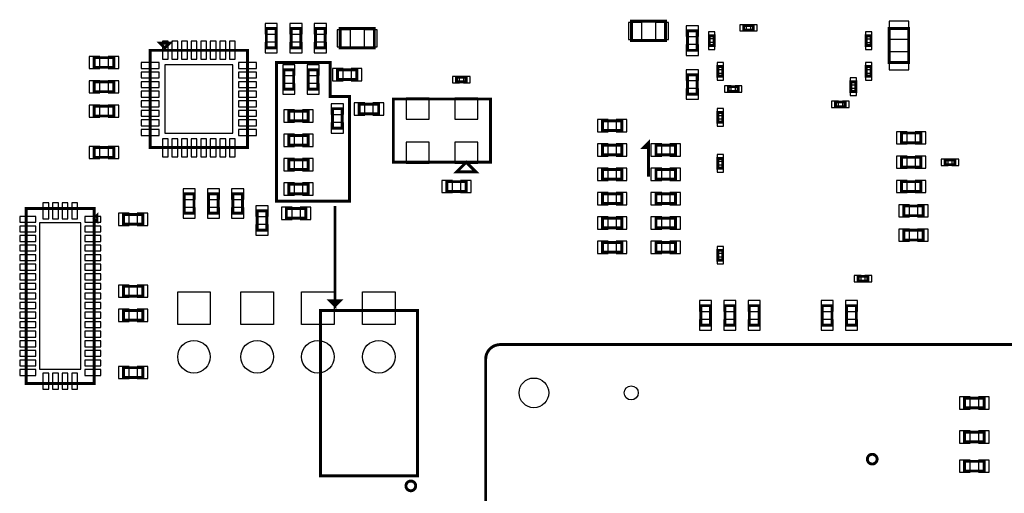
# Model space of a CAD drawing. Extents: x 0 to 7000, y 0 to 5797.
# Tile 6 of 11: x 1982 to 4007, y 3375 to 4349. Entities that reach past the tile are written whole.
import ezdxf

# ---------------------------------------------------------------- set-up
doc = ezdxf.new("R2010")
doc.units = 0
doc.layers.add('PG_ASSEMBLY_BOTTOM', color=52, linetype='CONTINUOUS')
doc.layers.add('PIN_BOTTOM', color=1, linetype='CONTINUOUS')

msp = doc.modelspace()

# ---------------------------------------------------------------- linework, layer by layer
at = {"layer": 'PG_ASSEMBLY_BOTTOM', "const_width": 6}
for points in [[(3240, 4345.59), (3310, 4345.59), (3310, 4305.59), (3240, 4305.59), (3240, 4345.59)], [(3490.512, 4326.858), (3470.512, 4326.858), (3470.512, 4336.858), (3490.512, 4336.858), (3490.512, 4326.858)], [(2508.91, 4330.59), (2508.91, 4290.59), (2488.91, 4290.59), (2488.91, 4330.59), (2508.91, 4330.59)], [(2560, 4330.59), (2560, 4290.59), (2540, 4290.59), (2540, 4330.59), (2560, 4330.59)], [(2610, 4330.59), (2610, 4290.59), (2590, 4290.59), (2590, 4330.59), (2610, 4330.59)], [(2710.9055, 4290.59), (2640.9055, 4290.59), (2640.9055, 4330.59), (2710.9055, 4330.59), (2710.9055, 4290.59)], [(3375, 4325.59), (3375, 4285.59), (3355, 4285.59), (3355, 4325.59), (3375, 4325.59)], [(3400, 4295.59), (3400, 4315.59), (3410, 4315.59), (3410, 4295.59), (3400, 4295.59)], [(3732.528, 4315.314), (3732.528, 4295.314), (3722.528, 4295.314), (3722.528, 4315.314), (3732.528, 4315.314)], [(3810, 4330.59), (3810, 4260.59), (3770, 4260.59), (3770, 4330.59), (3810, 4330.59)], [(2280, 4290.59), (2270, 4300.59), (2290, 4300.59), (2280, 4290.59)], [(2175, 4250.59), (2135, 4250.59), (2135, 4270.59), (2175, 4270.59), (2175, 4250.59)], [(2450, 4285.59), (2250, 4285.59), (2250, 4085.59), (2450, 4085.59), (2450, 4285.59)], [(2660, 4190.59), (2620, 4190.59), (2620, 4260.59), (2510, 4260.59), (2510, 3975.59), (2660, 3975.59), (2660, 4190.59)], [(3427.472, 4252.322), (3427.472, 4232.322), (3417.472, 4232.322), (3417.472, 4252.322), (3427.472, 4252.322)], [(3732.528, 4252.322), (3732.528, 4232.322), (3722.528, 4232.322), (3722.528, 4252.322), (3732.528, 4252.322)], [(2545, 4245.59), (2545, 4205.59), (2525, 4205.59), (2525, 4245.59), (2545, 4245.59)], [(2575, 4205.59), (2575, 4245.59), (2595, 4245.59), (2595, 4205.59), (2575, 4205.59)], [(2635, 4245.59), (2675, 4245.59), (2675, 4225.59), (2635, 4225.59), (2635, 4245.59)], [(2900, 4220.59), (2880, 4220.59), (2880, 4230.59), (2900, 4230.59), (2900, 4220.59)], [(3355, 4195.3172), (3355, 4235.3172), (3375, 4235.3172), (3375, 4195.3172), (3355, 4195.3172)], [(2135, 4220.59), (2175, 4220.59), (2175, 4200.59), (2135, 4200.59), (2135, 4220.59)], [(3459.016, 4200.874), (3439.016, 4200.874), (3439.016, 4210.874), (3459.016, 4210.874), (3459.016, 4200.874)], [(3691.032, 4200.826), (3691.032, 4220.826), (3701.032, 4220.826), (3701.032, 4200.826), (3691.032, 4200.826)], [(2175, 4150.59), (2135, 4150.59), (2135, 4170.59), (2175, 4170.59), (2175, 4150.59)], [(2719.8905, 4155.09), (2679.8905, 4155.09), (2679.8905, 4175.09), (2719.8905, 4175.09), (2719.8905, 4155.09)], [(2950, 4055.59), (2750, 4055.59), (2750, 4185.59), (2950, 4185.59), (2950, 4055.59)], [(3659.488, 4179.378), (3679.488, 4179.378), (3679.488, 4169.378), (3659.488, 4169.378), (3659.488, 4179.378)], [(2575, 4140.59), (2535, 4140.59), (2535, 4160.59), (2575, 4160.59), (2575, 4140.59)], [(2625, 4125.59), (2625, 4165.59), (2645, 4165.59), (2645, 4125.59), (2625, 4125.59)], [(3427.472, 4157.834), (3427.472, 4137.834), (3417.472, 4137.834), (3417.472, 4157.834), (3427.472, 4157.834)], [(3220, 4120.59), (3180, 4120.59), (3180, 4140.59), (3220, 4140.59), (3220, 4120.59)], [(2535, 4110.59), (2575, 4110.59), (2575, 4090.59), (2535, 4090.59), (2535, 4110.59)], [(3795, 4115.59), (3835, 4115.59), (3835, 4095.59), (3795, 4095.59), (3795, 4115.59)], [(3220, 4070.59), (3180, 4070.59), (3180, 4090.59), (3220, 4090.59), (3220, 4070.59)], [(3275, 4025.59), (3275, 4095.59), (3265, 4085.59), (3275, 4085.59)], [(3330.2728, 4070.5732), (3290.2728, 4070.5732), (3290.2728, 4090.5732), (3330.2728, 4090.5732), (3330.2728, 4070.5732)], [(2175, 4065.59), (2135, 4065.59), (2135, 4085.59), (2175, 4085.59), (2175, 4065.59)], [(2575, 4040.59), (2535, 4040.59), (2535, 4060.59), (2575, 4060.59), (2575, 4040.59)], [(2900, 4055.59), (2920, 4035.59), (2880, 4035.59), (2900, 4055.59)], [(3427.472, 4063.346), (3427.472, 4043.346), (3417.472, 4043.346), (3417.472, 4063.346), (3427.472, 4063.346)], [(3795, 4065.59), (3835, 4065.59), (3835, 4045.59), (3795, 4045.59), (3795, 4065.59)], [(3885, 4060.59), (3905, 4060.59), (3905, 4050.59), (3885, 4050.59), (3885, 4060.59)], [(3220, 4020.59), (3180, 4020.59), (3180, 4040.59), (3220, 4040.59), (3220, 4020.59)], [(3330.2728, 4020.5732), (3290.2728, 4020.5732), (3290.2728, 4040.5732), (3330.2728, 4040.5732), (3330.2728, 4020.5732)], [(2575, 3990.59), (2535, 3990.59), (2535, 4010.59), (2575, 4010.59), (2575, 3990.59)], [(2900, 3995.59), (2860, 3995.59), (2860, 4015.59), (2900, 4015.59), (2900, 3995.59)], [(3795, 4015.59), (3835, 4015.59), (3835, 3995.59), (3795, 3995.59), (3795, 4015.59)], [(2340, 3990.59), (2340, 3950.59), (2320, 3950.59), (2320, 3990.59), (2340, 3990.59)], [(2390, 3990.59), (2390, 3950.59), (2370, 3950.59), (2370, 3990.59), (2390, 3990.59)], [(2440, 3990.59), (2440, 3950.59), (2420, 3950.59), (2420, 3990.59), (2440, 3990.59)], [(3220, 3970.59), (3180, 3970.59), (3180, 3990.59), (3220, 3990.59), (3220, 3970.59)], [(3330.2728, 3970.5732), (3290.2728, 3970.5732), (3290.2728, 3990.5732), (3330.2728, 3990.5732), (3330.2728, 3970.5732)], [(2135, 3600.59), (1995, 3600.59), (1995, 3960.59), (2135, 3960.59), (2135, 3600.59)], [(2135, 3940.59), (2140, 3945.59), (2140, 3935.59), (2135, 3940.59)], [(2195, 3948.07), (2235, 3948.07), (2235, 3928.07), (2195, 3928.07), (2195, 3948.07)], [(2490, 3955.59), (2490, 3915.59), (2470, 3915.59), (2470, 3955.59), (2490, 3955.59)], [(2530, 3960.59), (2570, 3960.59), (2570, 3940.59), (2530, 3940.59), (2530, 3960.59)], [(2630, 3965.59), (2630, 3760.59), (2620, 3770.59), (2640, 3770.59), (2630, 3760.59)], [(3800, 3965.59), (3840, 3965.59), (3840, 3945.59), (3800, 3945.59), (3800, 3965.59)], [(3220, 3920.59), (3180, 3920.59), (3180, 3940.59), (3220, 3940.59), (3220, 3920.59)], [(3330.2728, 3920.5732), (3290.2728, 3920.5732), (3290.2728, 3940.5732), (3330.2728, 3940.5732), (3330.2728, 3920.5732)], [(3800, 3915.59), (3840, 3915.59), (3840, 3895.59), (3800, 3895.59), (3800, 3915.59)], [(3220, 3870.59), (3180, 3870.59), (3180, 3890.59), (3220, 3890.59), (3220, 3870.59)], [(3330.2728, 3870.5732), (3290.2728, 3870.5732), (3290.2728, 3890.5732), (3330.2728, 3890.5732), (3330.2728, 3870.5732)], [(3427.472, 3874.37), (3427.472, 3854.37), (3417.472, 3854.37), (3417.472, 3874.37), (3427.472, 3874.37)], [(3705.984, 3820.914), (3725.984, 3820.914), (3725.984, 3810.914), (3705.984, 3810.914), (3705.984, 3820.914)], [(2235, 3780.275), (2195, 3780.275), (2195, 3800.275), (2235, 3800.275), (2235, 3780.275)], [(2195, 3750.59), (2235, 3750.59), (2235, 3730.59), (2195, 3730.59), (2195, 3750.59)], [(2800, 3750.59), (2600, 3750.59), (2600, 3410.59), (2800, 3410.59), (2800, 3750.59)], [(3402.244, 3760.59), (3402.244, 3720.59), (3382.244, 3720.59), (3382.244, 3760.59), (3402.244, 3760.59)], [(3452.244, 3760.59), (3452.244, 3720.59), (3432.244, 3720.59), (3432.244, 3760.59), (3452.244, 3760.59)], [(3502.244, 3760.59), (3502.244, 3720.59), (3482.244, 3720.59), (3482.244, 3760.59), (3502.244, 3760.59)], [(3652.244, 3760.59), (3652.244, 3720.59), (3632.244, 3720.59), (3632.244, 3760.59), (3652.244, 3760.59)], [(3702.244, 3760.59), (3702.244, 3720.59), (3682.244, 3720.59), (3682.244, 3760.59), (3702.244, 3760.59)], [(2195, 3633.11), (2235, 3633.11), (2235, 3613.11), (2195, 3613.11), (2195, 3633.11)], [(3925, 3570.59), (3965, 3570.59), (3965, 3550.59), (3925, 3550.59), (3925, 3570.59)], [(3925, 3500.59), (3965, 3500.59), (3965, 3480.59), (3925, 3480.59), (3925, 3500.59)], [(3925, 3440.59), (3965, 3440.59), (3965, 3420.59), (3925, 3420.59), (3925, 3440.59)]]:
    msp.add_lwpolyline(points, dxfattribs=at)
for points in [[(4230, 3600.59), (4230, 2420.59, -0.414214), (4200, 2390.59), (2970, 2390.59, -0.414214), (2940, 2420.59), (2940, 3650.59, -0.414214), (2970, 3680.59), (4150, 3680.59), (4230, 3600.59)], [(3745, 3445, 1), (3725, 3445, 1), (3745, 3445)], [(2796, 3390, 1), (2776, 3390, 1), (2796, 3390)]]:
    msp.add_lwpolyline(points, format="xyb", dxfattribs=at)
at = {"layer": 'PIN_BOTTOM'}
for points in [[(2511.41, 4340.8813), (2486.41, 4340.8813), (2486.41, 4318.8813), (2511.41, 4318.8813)], [(2562.5, 4340.8813), (2537.5, 4340.8813), (2537.5, 4318.8813), (2562.5, 4318.8813)], [(2612.5, 4340.8813), (2587.5, 4340.8813), (2587.5, 4318.8813), (2612.5, 4318.8813)], [(3233.941, 4343.09), (3233.941, 4308.09), (3260.941, 4308.09), (3260.941, 4343.09)], [(3289.059, 4343.09), (3289.059, 4308.09), (3316.059, 4308.09), (3316.059, 4343.09)], [(3377.5, 4335.8813), (3352.5, 4335.8813), (3352.5, 4313.8813), (3377.5, 4313.8813)], [(3476.4884, 4325.358), (3476.4884, 4338.358), (3462.4884, 4338.358), (3462.4884, 4325.358)], [(3498.5356, 4325.358), (3498.5356, 4338.358), (3484.5356, 4338.358), (3484.5356, 4325.358)], [(3810, 4345.586), (3770, 4345.586), (3770, 4308.586), (3810, 4308.586)], [(2661.8465, 4293.09), (2661.8465, 4328.09), (2634.8465, 4328.09), (2634.8465, 4293.09)], [(2716.9645, 4293.09), (2716.9645, 4328.09), (2689.9645, 4328.09), (2689.9645, 4293.09)], [(3398.5, 4309.6136), (3411.5, 4309.6136), (3411.5, 4323.6136), (3398.5, 4323.6136)], [(3734.028, 4323.3376), (3721.028, 4323.3376), (3721.028, 4309.3376), (3734.028, 4309.3376)], [(2287.102, 4304.484), (2275.102, 4304.484), (2275.102, 4267.484), (2287.102, 4267.484)], [(2306.787, 4304.484), (2294.787, 4304.484), (2294.787, 4267.484), (2306.787, 4267.484)], [(2326.472, 4304.484), (2314.472, 4304.484), (2314.472, 4267.484), (2326.472, 4267.484)], [(2346.157, 4304.484), (2334.157, 4304.484), (2334.157, 4267.484), (2346.157, 4267.484)], [(2365.843, 4304.484), (2353.843, 4304.484), (2353.843, 4267.484), (2365.843, 4267.484)], [(2385.528, 4304.484), (2373.528, 4304.484), (2373.528, 4267.484), (2385.528, 4267.484)], [(2405.213, 4304.484), (2393.213, 4304.484), (2393.213, 4267.484), (2405.213, 4267.484)], [(2424.898, 4304.484), (2412.898, 4304.484), (2412.898, 4267.484), (2424.898, 4267.484)], [(2511.41, 4302.2987), (2486.41, 4302.2987), (2486.41, 4280.2987), (2511.41, 4280.2987)], [(2562.5, 4302.2987), (2537.5, 4302.2987), (2537.5, 4280.2987), (2562.5, 4280.2987)], [(2612.5, 4302.2987), (2587.5, 4302.2987), (2587.5, 4280.2987), (2612.5, 4280.2987)], [(3377.5, 4297.2987), (3352.5, 4297.2987), (3352.5, 4275.2987), (3377.5, 4275.2987)], [(3398.5, 4287.5664), (3411.5, 4287.5664), (3411.5, 4301.5664), (3398.5, 4301.5664)], [(3734.028, 4301.2904), (3721.028, 4301.2904), (3721.028, 4287.2904), (3734.028, 4287.2904)], [(2146.7087, 4248.09), (2146.7087, 4273.09), (2124.7087, 4273.09), (2124.7087, 4248.09)], [(2185.2913, 4248.09), (2185.2913, 4273.09), (2163.2913, 4273.09), (2163.2913, 4248.09)], [(3810, 4282.594), (3770, 4282.594), (3770, 4245.594), (3810, 4245.594)], [(2268.106, 4248.488), (2268.106, 4260.488), (2231.106, 4260.488), (2231.106, 4248.488)], [(2420, 4255.59), (2280, 4255.59), (2280, 4115.59), (2420, 4115.59)], [(2468.894, 4248.488), (2468.894, 4260.488), (2431.894, 4260.488), (2431.894, 4248.488)], [(2547.5, 4255.8813), (2522.5, 4255.8813), (2522.5, 4233.8813), (2547.5, 4233.8813)], [(2572.5, 4233.8813), (2597.5, 4233.8813), (2597.5, 4255.8813), (2572.5, 4255.8813)], [(3428.972, 4260.3456), (3415.972, 4260.3456), (3415.972, 4246.3456), (3428.972, 4246.3456)], [(3734.028, 4260.3456), (3721.028, 4260.3456), (3721.028, 4246.3456), (3734.028, 4246.3456)], [(2268.106, 4228.803), (2268.106, 4240.803), (2231.106, 4240.803), (2231.106, 4228.803)], [(2468.894, 4228.803), (2468.894, 4240.803), (2431.894, 4240.803), (2431.894, 4228.803)], [(2624.7087, 4248.09), (2624.7087, 4223.09), (2646.7087, 4223.09), (2646.7087, 4248.09)], [(2663.2913, 4248.09), (2663.2913, 4223.09), (2685.2913, 4223.09), (2685.2913, 4248.09)], [(3352.5, 4223.6085), (3377.5, 4223.6085), (3377.5, 4245.6085), (3352.5, 4245.6085)], [(3428.972, 4238.2984), (3415.972, 4238.2984), (3415.972, 4224.2984), (3428.972, 4224.2984)], [(3734.028, 4238.2984), (3721.028, 4238.2984), (3721.028, 4224.2984), (3734.028, 4224.2984)], [(2124.7087, 4223.09), (2124.7087, 4198.09), (2146.7087, 4198.09), (2146.7087, 4223.09)], [(2163.2913, 4223.09), (2163.2913, 4198.09), (2185.2913, 4198.09), (2185.2913, 4223.09)], [(2268.106, 4209.118), (2268.106, 4221.118), (2231.106, 4221.118), (2231.106, 4209.118)], [(2468.894, 4209.118), (2468.894, 4221.118), (2431.894, 4221.118), (2431.894, 4209.118)], [(2547.5, 4217.2987), (2522.5, 4217.2987), (2522.5, 4195.2987), (2547.5, 4195.2987)], [(2572.5, 4195.2987), (2597.5, 4195.2987), (2597.5, 4217.2987), (2572.5, 4217.2987)], [(2885.9764, 4219.09), (2885.9764, 4232.09), (2871.9764, 4232.09), (2871.9764, 4219.09)], [(2908.0236, 4219.09), (2908.0236, 4232.09), (2894.0236, 4232.09), (2894.0236, 4219.09)], [(3444.9924, 4199.374), (3444.9924, 4212.374), (3430.9924, 4212.374), (3430.9924, 4199.374)], [(3467.0396, 4199.374), (3467.0396, 4212.374), (3453.0396, 4212.374), (3453.0396, 4199.374)], [(3689.532, 4214.8496), (3702.532, 4214.8496), (3702.532, 4228.8496), (3689.532, 4228.8496)], [(2268.106, 4189.433), (2268.106, 4201.433), (2231.106, 4201.433), (2231.106, 4189.433)], [(2468.894, 4189.433), (2468.894, 4201.433), (2431.894, 4201.433), (2431.894, 4189.433)], [(3352.5, 4185.0259), (3377.5, 4185.0259), (3377.5, 4207.0259), (3352.5, 4207.0259)], [(3689.532, 4192.8024), (3702.532, 4192.8024), (3702.532, 4206.8024), (3689.532, 4206.8024)], [(2146.7087, 4148.09), (2146.7087, 4173.09), (2124.7087, 4173.09), (2124.7087, 4148.09)], [(2185.2913, 4148.09), (2185.2913, 4173.09), (2163.2913, 4173.09), (2163.2913, 4148.09)], [(2268.106, 4169.747), (2268.106, 4181.747), (2231.106, 4181.747), (2231.106, 4169.747)], [(2468.894, 4169.747), (2468.894, 4181.747), (2431.894, 4181.747), (2431.894, 4169.747)], [(2622.5, 4153.8813), (2647.5, 4153.8813), (2647.5, 4175.8813), (2622.5, 4175.8813)], [(2691.5992, 4152.59), (2691.5992, 4177.59), (2669.5992, 4177.59), (2669.5992, 4152.59)], [(2730.1818, 4152.59), (2730.1818, 4177.59), (2708.1818, 4177.59), (2708.1818, 4152.59)], [(2823.5001, 4144.3655), (2823.5001, 4187.3655), (2776.5001, 4187.3655), (2776.5001, 4144.3655)], [(2923.4999, 4144.3655), (2923.4999, 4187.3655), (2876.4999, 4187.3655), (2876.4999, 4144.3655)], [(3651.4644, 4180.878), (3651.4644, 4167.878), (3665.4644, 4167.878), (3665.4644, 4180.878)], [(3673.5116, 4180.878), (3673.5116, 4167.878), (3687.5116, 4167.878), (3687.5116, 4180.878)], [(2268.106, 4150.062), (2268.106, 4162.062), (2231.106, 4162.062), (2231.106, 4150.062)], [(2468.894, 4150.062), (2468.894, 4162.062), (2431.894, 4162.062), (2431.894, 4150.062)], [(2546.7087, 4138.09), (2546.7087, 4163.09), (2524.7087, 4163.09), (2524.7087, 4138.09)], [(2585.2913, 4138.09), (2585.2913, 4163.09), (2563.2913, 4163.09), (2563.2913, 4138.09)], [(3428.972, 4165.8576), (3415.972, 4165.8576), (3415.972, 4151.8576), (3428.972, 4151.8576)], [(2268.106, 4130.377), (2268.106, 4142.377), (2231.106, 4142.377), (2231.106, 4130.377)], [(2468.894, 4130.377), (2468.894, 4142.377), (2431.894, 4142.377), (2431.894, 4130.377)], [(2622.5, 4115.2987), (2647.5, 4115.2987), (2647.5, 4137.2987), (2622.5, 4137.2987)], [(3191.7087, 4118.09), (3191.7087, 4143.09), (3169.7087, 4143.09), (3169.7087, 4118.09)], [(3230.2913, 4118.09), (3230.2913, 4143.09), (3208.2913, 4143.09), (3208.2913, 4118.09)], [(3428.972, 4143.8104), (3415.972, 4143.8104), (3415.972, 4129.8104), (3428.972, 4129.8104)], [(2268.106, 4110.692), (2268.106, 4122.692), (2231.106, 4122.692), (2231.106, 4110.692)], [(2468.894, 4110.692), (2468.894, 4122.692), (2431.894, 4122.692), (2431.894, 4110.692)], [(2524.7087, 4113.09), (2524.7087, 4088.09), (2546.7087, 4088.09), (2546.7087, 4113.09)], [(2563.2913, 4113.09), (2563.2913, 4088.09), (2585.2913, 4088.09), (2585.2913, 4113.09)], [(3784.7087, 4118.09), (3784.7087, 4093.09), (3806.7087, 4093.09), (3806.7087, 4118.09)], [(3823.2913, 4118.09), (3823.2913, 4093.09), (3845.2913, 4093.09), (3845.2913, 4118.09)], [(2287.102, 4103.696), (2275.102, 4103.696), (2275.102, 4066.696), (2287.102, 4066.696)], [(2306.787, 4103.696), (2294.787, 4103.696), (2294.787, 4066.696), (2306.787, 4066.696)], [(2326.472, 4103.696), (2314.472, 4103.696), (2314.472, 4066.696), (2326.472, 4066.696)], [(2346.157, 4103.696), (2334.157, 4103.696), (2334.157, 4066.696), (2346.157, 4066.696)], [(2365.843, 4103.696), (2353.843, 4103.696), (2353.843, 4066.696), (2365.843, 4066.696)], [(2385.528, 4103.696), (2373.528, 4103.696), (2373.528, 4066.696), (2385.528, 4066.696)], [(2405.213, 4103.696), (2393.213, 4103.696), (2393.213, 4066.696), (2405.213, 4066.696)], [(2424.898, 4103.696), (2412.898, 4103.696), (2412.898, 4066.696), (2424.898, 4066.696)], [(2823.5001, 4053.8145), (2823.5001, 4096.8145), (2776.5001, 4096.8145), (2776.5001, 4053.8145)], [(2923.4999, 4053.8145), (2923.4999, 4096.8145), (2876.4999, 4096.8145), (2876.4999, 4053.8145)], [(3191.7087, 4068.09), (3191.7087, 4093.09), (3169.7087, 4093.09), (3169.7087, 4068.09)], [(3230.2913, 4068.09), (3230.2913, 4093.09), (3208.2913, 4093.09), (3208.2913, 4068.09)], [(3301.9815, 4068.0732), (3301.9815, 4093.0732), (3279.9815, 4093.0732), (3279.9815, 4068.0732)], [(3340.5641, 4068.0732), (3340.5641, 4093.0732), (3318.5641, 4093.0732), (3318.5641, 4068.0732)], [(2146.7087, 4063.09), (2146.7087, 4088.09), (2124.7087, 4088.09), (2124.7087, 4063.09)], [(2185.2913, 4063.09), (2185.2913, 4088.09), (2163.2913, 4088.09), (2163.2913, 4063.09)], [(3428.972, 4071.3696), (3415.972, 4071.3696), (3415.972, 4057.3696), (3428.972, 4057.3696)], [(2546.7087, 4038.09), (2546.7087, 4063.09), (2524.7087, 4063.09), (2524.7087, 4038.09)], [(2585.2913, 4038.09), (2585.2913, 4063.09), (2563.2913, 4063.09), (2563.2913, 4038.09)], [(3784.7087, 4068.09), (3784.7087, 4043.09), (3806.7087, 4043.09), (3806.7087, 4068.09)], [(3823.2913, 4068.09), (3823.2913, 4043.09), (3845.2913, 4043.09), (3845.2913, 4068.09)], [(3876.9764, 4062.09), (3876.9764, 4049.09), (3890.9764, 4049.09), (3890.9764, 4062.09)], [(3899.0236, 4062.09), (3899.0236, 4049.09), (3913.0236, 4049.09), (3913.0236, 4062.09)], [(3191.7087, 4018.09), (3191.7087, 4043.09), (3169.7087, 4043.09), (3169.7087, 4018.09)], [(3230.2913, 4018.09), (3230.2913, 4043.09), (3208.2913, 4043.09), (3208.2913, 4018.09)], [(3301.9815, 4018.0732), (3301.9815, 4043.0732), (3279.9815, 4043.0732), (3279.9815, 4018.0732)], [(3340.5641, 4018.0732), (3340.5641, 4043.0732), (3318.5641, 4043.0732), (3318.5641, 4018.0732)], [(3428.972, 4049.3224), (3415.972, 4049.3224), (3415.972, 4035.3224), (3428.972, 4035.3224)], [(2546.7087, 3988.09), (2546.7087, 4013.09), (2524.7087, 4013.09), (2524.7087, 3988.09)], [(2585.2913, 3988.09), (2585.2913, 4013.09), (2563.2913, 4013.09), (2563.2913, 3988.09)], [(2871.7087, 3993.09), (2871.7087, 4018.09), (2849.7087, 4018.09), (2849.7087, 3993.09)], [(2910.2913, 3993.09), (2910.2913, 4018.09), (2888.2913, 4018.09), (2888.2913, 3993.09)], [(3784.7087, 4018.09), (3784.7087, 3993.09), (3806.7087, 3993.09), (3806.7087, 4018.09)], [(3823.2913, 4018.09), (3823.2913, 3993.09), (3845.2913, 3993.09), (3845.2913, 4018.09)], [(2342.5, 4000.8813), (2317.5, 4000.8813), (2317.5, 3978.8813), (2342.5, 3978.8813)], [(2392.5, 4000.8813), (2367.5, 4000.8813), (2367.5, 3978.8813), (2392.5, 3978.8813)], [(2442.5, 4000.8813), (2417.5, 4000.8813), (2417.5, 3978.8813), (2442.5, 3978.8813)], [(3191.7087, 3968.09), (3191.7087, 3993.09), (3169.7087, 3993.09), (3169.7087, 3968.09)], [(3230.2913, 3968.09), (3230.2913, 3993.09), (3208.2913, 3993.09), (3208.2913, 3968.09)], [(3301.9815, 3968.0732), (3301.9815, 3993.0732), (3279.9815, 3993.0732), (3279.9815, 3968.0732)], [(3340.5641, 3968.0732), (3340.5641, 3993.0732), (3318.5641, 3993.0732), (3318.5641, 3968.0732)], [(2029.4725, 3939.2865), (2041.4725, 3939.2865), (2041.4725, 3972.2865), (2029.4725, 3972.2865)], [(2049.1575, 3939.2865), (2061.1575, 3939.2865), (2061.1575, 3972.2865), (2049.1575, 3972.2865)], [(2068.8425, 3939.2865), (2080.8425, 3939.2865), (2080.8425, 3972.2865), (2068.8425, 3972.2865)], [(2088.5275, 3939.2865), (2100.5275, 3939.2865), (2100.5275, 3972.2865), (2088.5275, 3972.2865)], [(2184.7087, 3950.57), (2184.7087, 3925.57), (2206.7087, 3925.57), (2206.7087, 3950.57)], [(2223.2913, 3950.57), (2223.2913, 3925.57), (2245.2913, 3925.57), (2245.2913, 3950.57)], [(2342.5, 3962.2987), (2317.5, 3962.2987), (2317.5, 3940.2987), (2342.5, 3940.2987)], [(2392.5, 3962.2987), (2367.5, 3962.2987), (2367.5, 3940.2987), (2392.5, 3940.2987)], [(2442.5, 3962.2987), (2417.5, 3962.2987), (2417.5, 3940.2987), (2442.5, 3940.2987)], [(2492.5, 3965.8813), (2467.5, 3965.8813), (2467.5, 3943.8813), (2492.5, 3943.8813)], [(2519.7087, 3963.09), (2519.7087, 3938.09), (2541.7087, 3938.09), (2541.7087, 3963.09)], [(2558.2913, 3963.09), (2558.2913, 3938.09), (2580.2913, 3938.09), (2580.2913, 3963.09)], [(3789.7087, 3968.09), (3789.7087, 3943.09), (3811.7087, 3943.09), (3811.7087, 3968.09)], [(3828.2913, 3968.09), (3828.2913, 3943.09), (3850.2913, 3943.09), (3850.2913, 3968.09)], [(2014.571, 3932.07), (2014.571, 3944.07), (1981.571, 3944.07), (1981.571, 3932.07)], [(2107.5, 3630.09), (2107.5, 3931.09), (2022.5, 3931.09), (2022.5, 3630.09)], [(2148.429, 3932.07), (2148.429, 3944.07), (2115.429, 3944.07), (2115.429, 3932.07)], [(3191.7087, 3918.09), (3191.7087, 3943.09), (3169.7087, 3943.09), (3169.7087, 3918.09)], [(3230.2913, 3918.09), (3230.2913, 3943.09), (3208.2913, 3943.09), (3208.2913, 3918.09)], [(3301.9815, 3918.0732), (3301.9815, 3943.0732), (3279.9815, 3943.0732), (3279.9815, 3918.0732)], [(3340.5641, 3918.0732), (3340.5641, 3943.0732), (3318.5641, 3943.0732), (3318.5641, 3918.0732)], [(2014.571, 3912.385), (2014.571, 3924.385), (1981.571, 3924.385), (1981.571, 3912.385)], [(2148.429, 3912.385), (2148.429, 3924.385), (2115.429, 3924.385), (2115.429, 3912.385)], [(2492.5, 3927.2987), (2467.5, 3927.2987), (2467.5, 3905.2987), (2492.5, 3905.2987)], [(3789.7087, 3918.09), (3789.7087, 3893.09), (3811.7087, 3893.09), (3811.7087, 3918.09)], [(3828.2913, 3918.09), (3828.2913, 3893.09), (3850.2913, 3893.09), (3850.2913, 3918.09)], [(2014.571, 3892.7), (2014.571, 3904.7), (1981.571, 3904.7), (1981.571, 3892.7)], [(2148.429, 3892.7), (2148.429, 3904.7), (2115.429, 3904.7), (2115.429, 3892.7)], [(3191.7087, 3868.09), (3191.7087, 3893.09), (3169.7087, 3893.09), (3169.7087, 3868.09)], [(3230.2913, 3868.09), (3230.2913, 3893.09), (3208.2913, 3893.09), (3208.2913, 3868.09)], [(3301.9815, 3868.0732), (3301.9815, 3893.0732), (3279.9815, 3893.0732), (3279.9815, 3868.0732)], [(3340.5641, 3868.0732), (3340.5641, 3893.0732), (3318.5641, 3893.0732), (3318.5641, 3868.0732)], [(2014.571, 3873.015), (2014.571, 3885.015), (1981.571, 3885.015), (1981.571, 3873.015)], [(2148.429, 3873.015), (2148.429, 3885.015), (2115.429, 3885.015), (2115.429, 3873.015)], [(3428.972, 3882.3936), (3415.972, 3882.3936), (3415.972, 3868.3936), (3428.972, 3868.3936)], [(2014.571, 3853.33), (2014.571, 3865.33), (1981.571, 3865.33), (1981.571, 3853.33)], [(2148.429, 3853.33), (2148.429, 3865.33), (2115.429, 3865.33), (2115.429, 3853.33)], [(3428.972, 3860.3464), (3415.972, 3860.3464), (3415.972, 3846.3464), (3428.972, 3846.3464)], [(2014.571, 3833.645), (2014.571, 3845.645), (1981.571, 3845.645), (1981.571, 3833.645)], [(2148.429, 3833.645), (2148.429, 3845.645), (2115.429, 3845.645), (2115.429, 3833.645)], [(2014.571, 3813.96), (2014.571, 3825.96), (1981.571, 3825.96), (1981.571, 3813.96)], [(2148.429, 3813.96), (2148.429, 3825.96), (2115.429, 3825.96), (2115.429, 3813.96)], [(3697.9604, 3822.414), (3697.9604, 3809.414), (3711.9604, 3809.414), (3711.9604, 3822.414)], [(3720.0076, 3822.414), (3720.0076, 3809.414), (3734.0076, 3809.414), (3734.0076, 3822.414)], [(2014.571, 3794.275), (2014.571, 3806.275), (1981.571, 3806.275), (1981.571, 3794.275)], [(2148.429, 3794.275), (2148.429, 3806.275), (2115.429, 3806.275), (2115.429, 3794.275)], [(2206.7087, 3777.775), (2206.7087, 3802.775), (2184.7087, 3802.775), (2184.7087, 3777.775)], [(2245.2913, 3777.775), (2245.2913, 3802.775), (2223.2913, 3802.775), (2223.2913, 3777.775)], [(2373.5, 3722.09), (2306.5, 3722.09), (2306.5, 3789.09), (2373.5, 3789.09)], [(2503.5, 3722.09), (2436.5, 3722.09), (2436.5, 3789.09), (2503.5, 3789.09)], [(2628.5, 3722.09), (2561.5, 3722.09), (2561.5, 3789.09), (2628.5, 3789.09)], [(2753.5, 3722.09), (2686.5, 3722.09), (2686.5, 3789.09), (2753.5, 3789.09)], [(2014.571, 3774.59), (2014.571, 3786.59), (1981.571, 3786.59), (1981.571, 3774.59)], [(2014.571, 3754.905), (2014.571, 3766.905), (1981.571, 3766.905), (1981.571, 3754.905)], [(2148.429, 3774.59), (2148.429, 3786.59), (2115.429, 3786.59), (2115.429, 3774.59)], [(2148.429, 3754.905), (2148.429, 3766.905), (2115.429, 3766.905), (2115.429, 3754.905)], [(3404.744, 3770.8813), (3379.744, 3770.8813), (3379.744, 3748.8813), (3404.744, 3748.8813)], [(3454.744, 3770.8813), (3429.744, 3770.8813), (3429.744, 3748.8813), (3454.744, 3748.8813)], [(3504.744, 3770.8813), (3479.744, 3770.8813), (3479.744, 3748.8813), (3504.744, 3748.8813)], [(3654.744, 3770.8813), (3629.744, 3770.8813), (3629.744, 3748.8813), (3654.744, 3748.8813)], [(3704.744, 3770.8813), (3679.744, 3770.8813), (3679.744, 3748.8813), (3704.744, 3748.8813)], [(2014.571, 3735.22), (2014.571, 3747.22), (1981.571, 3747.22), (1981.571, 3735.22)], [(2148.429, 3735.22), (2148.429, 3747.22), (2115.429, 3747.22), (2115.429, 3735.22)], [(2184.7087, 3753.09), (2184.7087, 3728.09), (2206.7087, 3728.09), (2206.7087, 3753.09)], [(2223.2913, 3753.09), (2223.2913, 3728.09), (2245.2913, 3728.09), (2245.2913, 3753.09)], [(2014.571, 3715.535), (2014.571, 3727.535), (1981.571, 3727.535), (1981.571, 3715.535)], [(2148.429, 3715.535), (2148.429, 3727.535), (2115.429, 3727.535), (2115.429, 3715.535)], [(3404.744, 3732.2987), (3379.744, 3732.2987), (3379.744, 3710.2987), (3404.744, 3710.2987)], [(3454.744, 3732.2987), (3429.744, 3732.2987), (3429.744, 3710.2987), (3454.744, 3710.2987)], [(3504.744, 3732.2987), (3479.744, 3732.2987), (3479.744, 3710.2987), (3504.744, 3710.2987)], [(3654.744, 3732.2987), (3629.744, 3732.2987), (3629.744, 3710.2987), (3654.744, 3710.2987)], [(3704.744, 3732.2987), (3679.744, 3732.2987), (3679.744, 3710.2987), (3704.744, 3710.2987)], [(2014.571, 3695.85), (2014.571, 3707.85), (1981.571, 3707.85), (1981.571, 3695.85)], [(2148.429, 3695.85), (2148.429, 3707.85), (2115.429, 3707.85), (2115.429, 3695.85)], [(2014.571, 3676.165), (2014.571, 3688.165), (1981.571, 3688.165), (1981.571, 3676.165)], [(2148.429, 3676.165), (2148.429, 3688.165), (2115.429, 3688.165), (2115.429, 3676.165)], [(2014.571, 3656.48), (2014.571, 3668.48), (1981.571, 3668.48), (1981.571, 3656.48)], [(2148.429, 3656.48), (2148.429, 3668.48), (2115.429, 3668.48), (2115.429, 3656.48)], [(2014.571, 3636.795), (2014.571, 3648.795), (1981.571, 3648.795), (1981.571, 3636.795)], [(2148.429, 3636.795), (2148.429, 3648.795), (2115.429, 3648.795), (2115.429, 3636.795)], [(2014.571, 3617.11), (2014.571, 3629.11), (1981.571, 3629.11), (1981.571, 3617.11)], [(2148.429, 3617.11), (2148.429, 3629.11), (2115.429, 3629.11), (2115.429, 3617.11)], [(2184.7087, 3635.61), (2184.7087, 3610.61), (2206.7087, 3610.61), (2206.7087, 3635.61)], [(2223.2913, 3635.61), (2223.2913, 3610.61), (2245.2913, 3610.61), (2245.2913, 3635.61)], [(2029.4725, 3588.8935), (2041.4725, 3588.8935), (2041.4725, 3621.8935), (2029.4725, 3621.8935)], [(2049.1575, 3588.8935), (2061.1575, 3588.8935), (2061.1575, 3621.8935), (2049.1575, 3621.8935)], [(2068.8425, 3588.8935), (2080.8425, 3588.8935), (2080.8425, 3621.8935), (2068.8425, 3621.8935)], [(2088.5275, 3588.8935), (2100.5275, 3588.8935), (2100.5275, 3621.8935), (2088.5275, 3621.8935)], [(3914.7087, 3573.09), (3914.7087, 3548.09), (3936.7087, 3548.09), (3936.7087, 3573.09)], [(3953.2913, 3573.09), (3953.2913, 3548.09), (3975.2913, 3548.09), (3975.2913, 3573.09)], [(3914.7087, 3503.09), (3914.7087, 3478.09), (3936.7087, 3478.09), (3936.7087, 3503.09)], [(3953.2913, 3503.09), (3953.2913, 3478.09), (3975.2913, 3478.09), (3975.2913, 3503.09)], [(3914.7087, 3443.09), (3914.7087, 3418.09), (3936.7087, 3418.09), (3936.7087, 3443.09)], [(3953.2913, 3443.09), (3953.2913, 3418.09), (3975.2913, 3418.09), (3975.2913, 3443.09)]]:
    msp.add_lwpolyline(points, close=True, dxfattribs=at)
for centre, radius in [((2340, 3655.59), 33.5), ((2470, 3655.59), 33.5), ((2595, 3655.59), 33.5), ((2720, 3655.59), 33.5), ((3039.2334, 3581.3566), 30.5), ((3239.233, 3581.3566), 14.5), ((3735, 3445), 9), ((2786, 3390), 9)]:
    msp.add_circle(centre, radius, dxfattribs=at)

doc.saveas('drawing.dxf')
